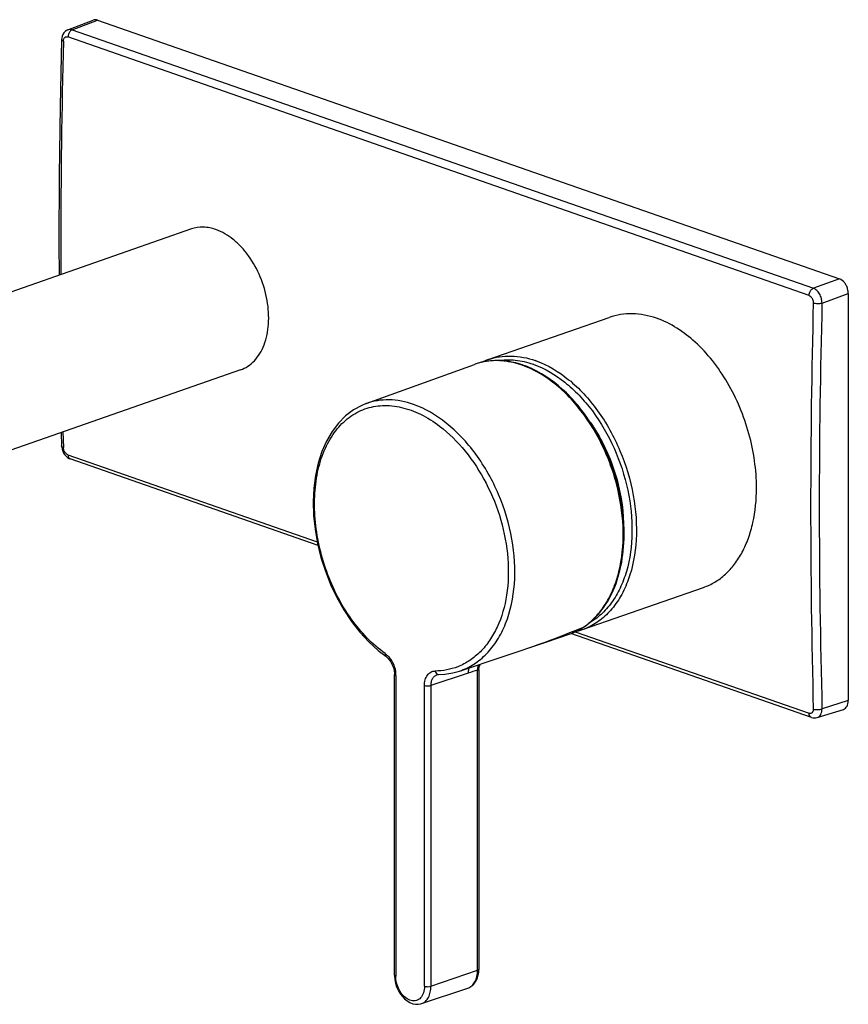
# Model space of a CAD drawing. Header units: millimetres. Extents: x -89 to 560, y -63 to 308.
# Tile 2 of 4: x 45 to 178, y -34 to 124. Entities that reach past the tile are written whole.
import ezdxf

# ---------------------------------------------------------------- set-up
doc = ezdxf.new("R2010")
doc.units = ezdxf.units.MM
doc.header["$LTSCALE"] = 23.1
doc.layers.get('0').update_dxf_attribs({"linetype": 'CONTINUOUS'})

msp = doc.modelspace()

# ---------------------------------------------------------------- linework, layer by layer
at = {"color": 7, "linetype": 'CONTINUOUS'}
for p, q in [((52.31, 122.63), (56.39, 124.2)), ((57.07, 124.2), (176.46, 82.58)), ((51.31, 121.31), (51.29, 121.03)), ((51.29, 121.03), (51.29, 121.03)), ((72.17, 90.6), (-56.04, 45.91)), ((50.86, 88.2), (50.88, 83.18)), ((173.64, 78.69), (177.87, 80.22)), ((177.87, 80.22), (177.87, 14.76)), ((119.94, 69.6), (139.41, 76.39)), ((100.32, 62.53), (117.71, 68.82)), ((80.07, 67.94), (-48.14, 23.24)), ((51.24, 57.88), (51.29, 55.71)), ((51.36, 55.2), (51.46, 54.88)), ((51.46, 54.88), (51.61, 54.57)), ((52.51, 53.69), (52.69, 53.62)), ((92.55, 39.72), (52.69, 53.62)), ((135.08, 26.17), (154.55, 32.95)), ((129.34, 24.22), (133.12, 25.52)), ((171.93, 12.05), (133.2, 25.55)), ((115.32, 19.51), (129.34, 24.22)), ((102.23, 22.83), (103.46, 21.88)), ((103.46, 21.88), (103.46, 21.88)), ((117.66, 20.91), (117.66, 20.91)), ((104.84, 19.16), (104.84, 18.95)), ((118.43, 19.64), (118.44, 19.79)), ((118.43, 19.64), (118.43, -28.43)), ((104.84, -29.38), (104.84, 18.95)), ((111.69, 18.91), (111.69, 18.91)), ((111.92, 18.95), (111.92, 18.95)), ((177.87, 14.76), (173.64, 13.43)), ((172.87, 12.03), (177.09, 13.35)), ((104.84, -29.38), (104.84, -29.51)), ((104.84, -29.51), (104.89, -30.1)), ((109.19, -33.98), (116.64, -31.48))]:
    msp.add_line(p, q, dxfattribs=at)
at = {"color": 9, "linetype": 'CONTINUOUS'}
for p, q in [((53.01, 122.63), (57.07, 124.2)), ((53.01, 122.63), (172.25, 81.07)), ((171.55, 79.92), (52.31, 121.49)), ((176.46, 82.58), (172.25, 81.07)), ((51.51, 57.98), (51.58, 55.46)), ((52.31, 54.28), (92.43, 40.3)), ((133.91, 25.84), (171.55, 12.71)), ((135.28, 26.59), (135.35, 26.62)), ((116.7, 19.15), (110.72, 17.16)), ((118.21, -28.61), (118.21, 19.67)), ((105.06, 18.77), (105.06, -29.57)), ((109.67, -31.18), (109.67, 17.16)), ((110.72, 17.16), (110.72, -31.18)), ((110.72, -31.18), (118.21, -28.61))]:
    msp.add_line(p, q, dxfattribs=at)
at = {"color": 7, "linetype": 'CONTINUOUS'}
for points in [[(52.31, 122.63), (52.09, 122.52), (51.86, 122.36), (51.67, 122.15), (51.51, 121.9), (51.39, 121.62), (51.31, 121.31)], [(51.29, 121.03), (51.05, 110.35), (50.91, 99.26), (50.86, 88.2)], [(100.32, 62.53), (99.6, 62.24), (98.24, 61.5), (96.98, 60.54), (95.83, 59.38), (94.8, 58.03), (93.91, 56.5), (93.16, 54.8), (92.57, 52.95), (92.14, 50.98), (91.88, 48.91), (91.78, 46.76), (91.84, 44.55), (92.08, 42.3), (92.47, 40.04), (93.02, 37.79), (93.73, 35.57), (94.58, 33.41), (95.57, 31.33), (96.69, 29.35), (97.93, 27.49), (99.27, 25.77), (100.71, 24.21), (102.23, 22.83)], [(51.29, 55.71), (51.3, 55.53), (51.36, 55.2)], [(51.61, 54.57), (51.79, 54.29), (52.01, 54.05), (52.25, 53.84), (52.51, 53.69)], [(103.46, 21.88), (103.63, 21.75), (103.86, 21.53), (104.07, 21.27), (104.28, 20.97), (104.45, 20.63), (104.6, 20.27), (104.72, 19.9), (104.8, 19.53), (104.84, 19.16)], [(118.53, 20.31), (118.62, 20.55), (118.66, 20.63)], [(111.92, 18.95), (112.93, 19), (114.25, 19.21), (115.32, 19.51)], [(118.44, 19.79), (118.47, 20.06), (118.53, 20.31)], [(111.69, 18.91), (111.79, 18.94), (111.91, 18.95), (111.92, 18.95)], [(171.93, 12.05), (172.17, 11.99), (172.41, 11.96), (172.65, 11.98), (172.87, 12.03)], [(104.89, -30.1), (105.01, -30.68), (105.19, -31.26), (105.43, -31.81), (105.72, -32.32), (106.06, -32.79), (106.45, -33.21), (106.88, -33.55), (107.32, -33.81), (107.78, -33.99), (108.23, -34.08), (108.68, -34.09), (109.1, -34.01), (109.19, -33.98)]]:
    msp.add_lwpolyline(points, dxfattribs=at)
at = {"color": 9, "linetype": 'CONTINUOUS'}
for centre, radius, start, end in [((1313.19, 87.86), 1262.04, 178.50502, 179.99501), ((1291.06, 87.97), 1239.91, 179.99993, 180.21705), ((1428.26, 45.88), 1256.45, 178.50171, 179.99832), ((1387.78, 46.06), 1214.58, 178.46038, 181.53962), ((121.16, 59.29), 10.14, 104.8909, 109.8793), ((121.17, 59.21), 10.21, 100.7376, 104.8872), ((121.2, 59.1), 10.32, 98.5508, 100.7381), ((122.69, 55.61), 14.65, 70.2221, 70.7824), ((1393.99, 45.8), 1222.18, 179.99462, 181.51916), ((63.61, 200.69), 188.27, 291.6484, 291.8409), ((56.92, 217.32), 206.2, 291.846, 292.3351), ((131.75, 35.73), 10.13, 289.2178, 291.6096), ((129.39, 35.42), 10.61, 303.7203, 304.1021), ((100.65, 18.75), 4.41, 2.7484, 6.9064), ((100.95, 18.77), 4.11, 0.0179, 2.7363), ((111.92, 19.35), 0.402, 257.4074, 270.3952)]:
    msp.add_arc(centre, radius, start, end, dxfattribs=at)
at = {"color": 7, "linetype": 'CONTINUOUS'}
for centre, radius, start, end in [((121.28, 58.91), 10.54, 97.1453, 109.821), ((123.37, 59.78), 10.41, 109.2282, 115.3164), ((120.73, 54.85), 14.67, 70.936, 71.4149), ((120.41, 53.98), 15.6, 65.5062, 70.8702), ((120.12, 53.33), 16.31, 65.0366, 65.5274), ((112.07, 41.57), 29.73, 2.1449, 3.2385), ((129.97, 34.65), 9.66, 289.0777, 301.099), ((131.65, 36.02), 10.43, 282.3106, 289.2036), ((129.86, 34.84), 9.88, 301.0807, 303.2987), ((129.83, 34.89), 9.94, 303.297, 303.7199), ((113.65, -28.43), 4.79, 357.5985, 0.0058), ((113.87, -28.44), 4.57, 353.2318, 357.616)]:
    msp.add_arc(centre, radius, start, end, dxfattribs=at)
for points, knots in [([(57.07, 124.2), (56.96, 124.24), (56.73, 124.28), (56.49, 124.24), (56.39, 124.2)], [0, 0, 0, 0, 0.516238, 1, 1, 1, 1]), ([(76.12, 90.51), (75.47, 90.74), (74.14, 91.01), (72.78, 90.81), (72.17, 90.6)], [0, 0, 0, 0, 0.516383, 1, 1, 1, 1]), ([(80.07, 67.94), (80.49, 68.08), (81.3, 68.49), (82.36, 69.39), (83.24, 70.57), (84.17, 72.51), (84.74, 75.43), (84.49, 79.17), (83.39, 82.93), (81.82, 85.79), (80.23, 87.74), (78.58, 89.29), (77.13, 90.16), (76.12, 90.51)], [0, 0, 0, 0, 0.048065, 0.097742, 0.150331, 0.206647, 0.330853, 0.468263, 0.611944, 0.753242, 0.820541, 0.884428, 1, 1, 1, 1]), ([(177.87, 80.22), (177.87, 80.47), (177.81, 80.92), (177.57, 81.52), (177.19, 82.12), (176.77, 82.47), (176.46, 82.58)], [0, 0, 0, 0, 0.263129, 0.465396, 0.661068, 1, 1, 1, 1]), ([(147.02, 76.24), (145.77, 76.68), (143.81, 77.07), (141.22, 76.9), (140, 76.59), (139.41, 76.39)], [0, 0, 0, 0, 0.513946, 0.758845, 1, 1, 1, 1]), ([(163.1, 48.95), (163.1, 51.87), (162.44, 56.32), (160.51, 61.92), (158.54, 65.89), (156.12, 69.45), (152.58, 73.29), (149.31, 75.44), (147.02, 76.24)], [0, 0, 0, 0, 0.262748, 0.397752, 0.53106, 0.659912, 0.782031, 1, 1, 1, 1]), ([(125.4, 68.75), (124.51, 69.05), (122.71, 69.47), (120.86, 69.47), (119.97, 69.36)], [0, 0, 0, 0, 0.51226, 1, 1, 1, 1]), ([(141.75, 43.25), (141.6, 45.87), (140.62, 51.12), (137.96, 57.19), (135.06, 61.49), (131.9, 65.05), (129.04, 67.17), (127, 68.11)], [0, 0, 0, 0, 0.26156, 0.525922, 0.653946, 0.776532, 1, 1, 1, 1]), ([(136.42, 59.41), (137.96, 57.19), (140.39, 52.3), (141.5, 46.95), (141.66, 44.26)], [0, 0, 0, 0, 0.500169, 1, 1, 1, 1]), ([(154.55, 32.95), (155.2, 33.18), (156.46, 33.77), (158.16, 35.05), (159.64, 36.69), (160.88, 38.65), (161.86, 40.91), (162.84, 44.33), (163.1, 47.08), (163.1, 48.95)], [0, 0, 0, 0, 0.106299, 0.214979, 0.328313, 0.447988, 0.574995, 0.709646, 1, 1, 1, 1]), ([(135.35, 26.62), (136.44, 27.35), (138.44, 29.3), (140.51, 33.13), (141.69, 37.71), (141.84, 40.99), (141.78, 42.69)], [0, 0, 0, 0, 0.218471, 0.456088, 0.717096, 1, 1, 1, 1]), ([(177.09, 13.35), (177.21, 13.39), (177.44, 13.52), (177.69, 13.85), (177.84, 14.27), (177.87, 14.59), (177.87, 14.76)], [0, 0, 0, 0, 0.215599, 0.4486, 0.709922, 1, 1, 1, 1]), ([(116.64, -31.48), (116.88, -31.4), (117.35, -31.15), (117.88, -30.55), (118.25, -29.81), (118.37, -29.26), (118.4, -28.98)], [0, 0, 0, 0, 0.237664, 0.480057, 0.73276, 1, 1, 1, 1])]:
    msp.add_open_spline(points, degree=3, knots=knots, dxfattribs=at)
at = {"color": 9, "linetype": 'CONTINUOUS'}
for points, knots in [([(53.01, 122.63), (52.89, 122.67), (52.66, 122.72), (52.42, 122.68), (52.31, 122.63)], [0, 0, 0, 0, 0.515319, 1, 1, 1, 1]), ([(53.01, 122.63), (52.91, 122.6), (52.67, 122.44), (52.4, 122.04), (52.32, 121.67), (52.31, 121.49)], [0, 0, 0, 0, 0.219729, 0.602271, 1, 1, 1, 1]), ([(51.58, 120.79), (51.54, 120.8), (51.46, 120.83), (51.35, 120.9), (51.29, 120.98), (51.29, 121.03)], [0, 0, 0, 0, 0.344839, 0.62492, 1, 1, 1, 1]), ([(51.58, 120.79), (51.58, 120.88), (51.6, 121.04), (51.7, 121.27), (51.84, 121.44), (51.97, 121.5), (52.04, 121.51)], [0, 0, 0, 0, 0.289777, 0.551021, 0.783516, 1, 1, 1, 1]), ([(52.04, 121.51), (52.06, 121.51), (52.15, 121.53), (52.24, 121.51), (52.31, 121.49)], [0, 0, 0, 0, 0.242811, 1, 1, 1, 1]), ([(171.55, 79.92), (171.56, 80.05), (171.61, 80.35), (171.82, 80.78), (172.1, 81.01), (172.25, 81.07)], [0, 0, 0, 0, 0.264208, 0.659709, 1, 1, 1, 1]), ([(173.64, 78.69), (173.64, 78.95), (173.57, 79.46), (173.27, 80.17), (172.84, 80.74), (172.45, 81), (172.25, 81.07)], [0, 0, 0, 0, 0.263541, 0.531744, 0.782348, 1, 1, 1, 1]), ([(171.55, 79.92), (171.65, 79.89), (171.9, 79.72), (172.17, 79.3), (172.24, 78.92), (172.24, 78.73)], [0, 0, 0, 0, 0.218656, 0.601061, 1, 1, 1, 1]), ([(172.24, 78.73), (172.34, 78.69), (172.57, 78.64), (172.93, 78.61), (173.3, 78.62), (173.53, 78.66), (173.64, 78.69)], [0, 0, 0, 0, 0.232389, 0.499867, 0.767498, 1, 1, 1, 1]), ([(119.94, 69.6), (120.52, 69.81), (121.74, 70.11), (124.31, 70.27), (126.26, 69.88), (127.51, 69.44)], [0, 0, 0, 0, 0.24012, 0.484616, 1, 1, 1, 1]), ([(125.39, 68.7), (124.45, 69.03), (122.55, 69.48), (120.59, 69.45), (119.66, 69.31)], [0, 0, 0, 0, 0.514534, 1, 1, 1, 1]), ([(121.48, 69.44), (122.4, 69.59), (124.34, 69.62), (126.23, 69.18), (127.16, 68.85)], [0, 0, 0, 0, 0.485364, 1, 1, 1, 1]), ([(135.34, 26.63), (136.02, 27.09), (137.3, 28.19), (138.89, 30.27), (140.15, 32.75), (141.38, 36.61), (141.9, 42.07), (141.15, 47.69), (139.84, 52.19), (138.07, 56.53), (135.69, 60.5), (132.77, 63.87), (129.77, 66.56), (127.18, 68.07), (125.39, 68.7)], [0, 0, 0, 0, 0.048899, 0.100474, 0.155422, 0.214061, 0.341549, 0.479419, 0.550322, 0.621223, 0.75908, 0.824563, 0.8868, 1, 1, 1, 1]), ([(127.29, 68.81), (129.08, 68.16), (131.66, 66.61), (134.64, 63.86), (137.52, 60.44), (140.43, 55.39), (142.6, 48.72), (143.33, 41.95), (142.63, 36.58), (141.24, 32.85), (139.87, 30.5), (138.18, 28.58), (136.83, 27.6), (136.12, 27.21)], [0, 0, 0, 0, 0.114352, 0.177293, 0.243503, 0.382655, 0.524991, 0.662656, 0.788942, 0.846726, 0.900781, 0.95157, 1, 1, 1, 1]), ([(127.65, 69.39), (129.54, 68.71), (132.28, 67.05), (135.4, 64.1), (138.4, 60.42), (141.38, 55.01), (143.51, 47.92), (144.03, 40.81), (143.04, 35.26), (141.34, 31.53), (139.73, 29.25), (137.77, 27.45), (136.26, 26.62), (135.48, 26.31)], [0, 0, 0, 0, 0.115524, 0.179283, 0.246387, 0.387221, 0.530533, 0.66791, 0.792519, 0.849143, 0.902038, 0.951923, 1, 1, 1, 1]), ([(103.36, 22.31), (101.24, 23.82), (98.42, 26.82), (95.58, 31.51), (93.85, 35.49), (92.64, 39.68), (91.99, 43.91), (91.93, 48.03), (92.46, 51.87), (93.57, 55.29), (95.24, 58.17), (97.42, 60.38), (100.04, 61.8), (102.97, 62.35), (106.07, 62.02), (109.2, 60.86), (111.15, 59.62), (112.11, 58.89)], [0, 0, 0, 0, 0.133039, 0.20537, 0.279675, 0.354315, 0.427587, 0.497893, 0.56393, 0.6249, 0.680731, 0.732294, 0.781449, 0.830719, 0.882573, 0.938748, 1, 1, 1, 1]), ([(107.89, 62.39), (106.63, 62.83), (104.68, 63.22), (102.11, 63.05), (100.9, 62.74), (100.33, 62.53)], [0, 0, 0, 0, 0.517106, 0.761047, 1, 1, 1, 1]), ([(115.32, 19.51), (116.13, 19.78), (117.7, 20.54), (119.77, 22.25), (121.49, 24.49), (123.33, 28.17), (124.46, 33.72), (124, 40.86), (121.86, 47.99), (118.81, 53.43), (115.75, 57.12), (112.57, 60.07), (109.8, 61.73), (107.89, 62.39)], [0, 0, 0, 0, 0.048526, 0.098626, 0.151514, 0.207959, 0.331923, 0.468745, 0.611935, 0.753107, 0.820464, 0.884444, 1, 1, 1, 1]), ([(112.11, 58.89), (113.63, 57.74), (116.47, 54.9), (119.8, 49.74), (122.14, 43.88), (123.29, 37.76), (123.14, 31.87), (121.9, 27.39), (120.23, 24.42), (118.75, 22.6), (117.01, 21.16), (115.71, 20.47), (115.03, 20.21)], [0, 0, 0, 0, 0.127434, 0.264808, 0.406364, 0.545671, 0.676878, 0.795968, 0.850738, 0.902541, 0.951993, 1, 1, 1, 1]), ([(51.58, 55.46), (51.54, 55.47), (51.42, 55.52), (51.29, 55.62), (51.29, 55.71)], [0, 0, 0, 0, 0.337273, 1, 1, 1, 1]), ([(51.64, 55.08), (51.63, 55.11), (51.6, 55.23), (51.58, 55.36), (51.58, 55.46)], [0, 0, 0, 0, 0.256735, 1, 1, 1, 1]), ([(52.31, 54.28), (52.24, 54.31), (51.93, 54.48), (51.73, 54.81), (51.64, 55.08)], [0, 0, 0, 0, 0.220243, 1, 1, 1, 1]), ([(52.31, 54.28), (52.31, 54.13), (52.36, 53.92), (52.53, 53.7), (52.63, 53.63), (52.69, 53.62)], [0, 0, 0, 0, 0.547443, 0.78217, 1, 1, 1, 1]), ([(126.23, 23.17), (126.81, 23.37), (129.11, 24.16), (131.38, 25.02), (133.06, 25.69)], [0, 0, 0, 0, 0.253179, 1, 1, 1, 1]), ([(133.13, 25.52), (133.32, 25.58), (134.07, 25.87), (134.78, 26.26), (135.28, 26.59)], [0, 0, 0, 0, 0.248949, 1, 1, 1, 1]), ([(103.36, 22.31), (103.34, 22.23), (103.33, 22.07), (103.41, 21.92), (103.46, 21.88)], [0, 0, 0, 0, 0.566214, 1, 1, 1, 1]), ([(103.36, 22.31), (103.39, 22.29), (103.52, 22.2), (103.63, 22.1), (103.72, 22.02)], [0, 0, 0, 0, 0.243558, 1, 1, 1, 1]), ([(103.72, 22.02), (103.75, 21.99), (103.86, 21.88), (103.96, 21.76), (104.04, 21.66)], [0, 0, 0, 0, 0.245188, 1, 1, 1, 1]), ([(104.04, 21.66), (104.17, 21.5), (104.66, 20.78), (104.95, 19.93), (105.03, 19.28)], [0, 0, 0, 0, 0.244279, 1, 1, 1, 1]), ([(109.67, 17.16), (109.67, 17.48), (109.74, 18.08), (110.09, 18.86), (110.66, 19.39), (111.15, 19.51), (111.39, 19.51)], [0, 0, 0, 0, 0.293411, 0.551734, 0.780052, 1, 1, 1, 1]), ([(115.03, 20.21), (114.46, 19.98), (113.26, 19.64), (112.01, 19.52), (111.39, 19.51)], [0, 0, 0, 0, 0.497146, 1, 1, 1, 1]), ([(111.39, 19.51), (111.41, 19.38), (111.51, 19.14), (111.72, 18.98), (111.83, 18.96)], [0, 0, 0, 0, 0.543543, 1, 1, 1, 1]), ([(116.85, 20.03), (116.82, 19.96), (116.74, 19.68), (116.7, 19.38), (116.7, 19.16)], [0, 0, 0, 0, 0.236922, 1, 1, 1, 1]), ([(118.23, 20.05), (118.23, 20.01), (118.22, 19.89), (118.21, 19.76), (118.21, 19.67)], [0, 0, 0, 0, 0.24569, 1, 1, 1, 1]), ([(118.21, 19.67), (118.24, 19.67), (118.3, 19.69), (118.37, 19.7), (118.42, 19.68), (118.43, 19.65), (118.43, 19.64)], [0, 0, 0, 0, 0.407335, 0.688273, 0.862407, 1, 1, 1, 1]), ([(118.35, 20.53), (118.34, 20.5), (118.28, 20.34), (118.25, 20.17), (118.23, 20.05)], [0, 0, 0, 0, 0.241353, 1, 1, 1, 1]), ([(105.06, 18.77), (105, 18.79), (104.91, 18.83), (104.84, 18.92), (104.84, 18.95)], [0, 0, 0, 0, 0.613751, 1, 1, 1, 1]), ([(110.73, 17.16), (110.73, 17.37), (110.76, 17.76), (110.95, 18.29), (111.26, 18.7), (111.54, 18.86), (111.69, 18.91)], [0, 0, 0, 0, 0.288735, 0.549698, 0.783192, 1, 1, 1, 1]), ([(110.72, 17.16), (110.56, 17.1), (110.2, 17.07), (109.84, 17.1), (109.67, 17.16)], [0, 0, 0, 0, 0.500264, 1, 1, 1, 1]), ([(172.24, 13.4), (172.24, 13.28), (172.22, 13.07), (172.07, 12.8), (171.82, 12.66), (171.64, 12.69), (171.55, 12.71)], [0, 0, 0, 0, 0.294886, 0.544437, 0.765691, 1, 1, 1, 1]), ([(171.93, 12.05), (171.88, 12.07), (171.77, 12.13), (171.6, 12.35), (171.56, 12.57), (171.55, 12.71)], [0, 0, 0, 0, 0.217677, 0.45242, 1, 1, 1, 1]), ([(172.24, 13.4), (172.34, 13.36), (172.57, 13.31), (172.94, 13.3), (173.3, 13.33), (173.53, 13.39), (173.64, 13.43)], [0, 0, 0, 0, 0.230855, 0.496759, 0.76446, 1, 1, 1, 1]), ([(172.87, 12.03), (172.99, 12.06), (173.22, 12.2), (173.46, 12.52), (173.61, 12.95), (173.64, 13.26), (173.64, 13.43)], [0, 0, 0, 0, 0.214444, 0.446831, 0.708544, 1, 1, 1, 1]), ([(118.43, -28.43), (118.43, -28.46), (118.39, -28.53), (118.3, -28.58), (118.24, -28.6), (118.21, -28.61)], [0, 0, 0, 0, 0.383854, 0.661604, 1, 1, 1, 1]), ([(104.84, -29.38), (104.84, -29.42), (104.89, -29.48), (104.97, -29.53), (105.03, -29.56), (105.06, -29.57)], [0, 0, 0, 0, 0.385373, 0.662553, 1, 1, 1, 1]), ([(105.09, -30.06), (105.08, -30.02), (105.07, -29.86), (105.06, -29.69), (105.06, -29.57)], [0, 0, 0, 0, 0.25369, 1, 1, 1, 1]), ([(109.67, -31.18), (109.67, -31.53), (109.59, -32.2), (109.2, -32.94), (108.75, -33.32), (108.37, -33.49), (107.96, -33.55), (107.37, -33.47), (106.62, -33.08), (105.61, -31.99), (105.18, -30.85), (105.09, -30.06)], [0, 0, 0, 0, 0.132762, 0.247181, 0.299069, 0.349193, 0.399669, 0.452526, 0.56993, 0.705426, 1, 1, 1, 1]), ([(116.64, -31.48), (116.88, -31.4), (117.34, -31.12), (117.84, -30.45), (118.15, -29.59), (118.21, -28.95), (118.21, -28.61)], [0, 0, 0, 0, 0.215574, 0.448879, 0.710282, 1, 1, 1, 1]), ([(109.19, -33.98), (109.42, -33.9), (109.87, -33.63), (110.36, -32.98), (110.66, -32.13), (110.72, -31.5), (110.72, -31.18)], [0, 0, 0, 0, 0.215741, 0.449166, 0.710515, 1, 1, 1, 1]), ([(109.67, -31.18), (109.84, -31.23), (110.2, -31.27), (110.56, -31.23), (110.72, -31.18)], [0, 0, 0, 0, 0.499442, 1, 1, 1, 1])]:
    msp.add_open_spline(points, degree=3, knots=knots, dxfattribs=at)
for points in [[(127.29, 68.81), (127.25, 68.82), (127.2, 68.84), (127.16, 68.85)], [(118.21, 19.67), (117.71, 19.5), (117.21, 19.32), (116.7, 19.15)]]:
    msp.add_open_spline(points, degree=3, dxfattribs=at)

doc.saveas('drawing.dxf')
